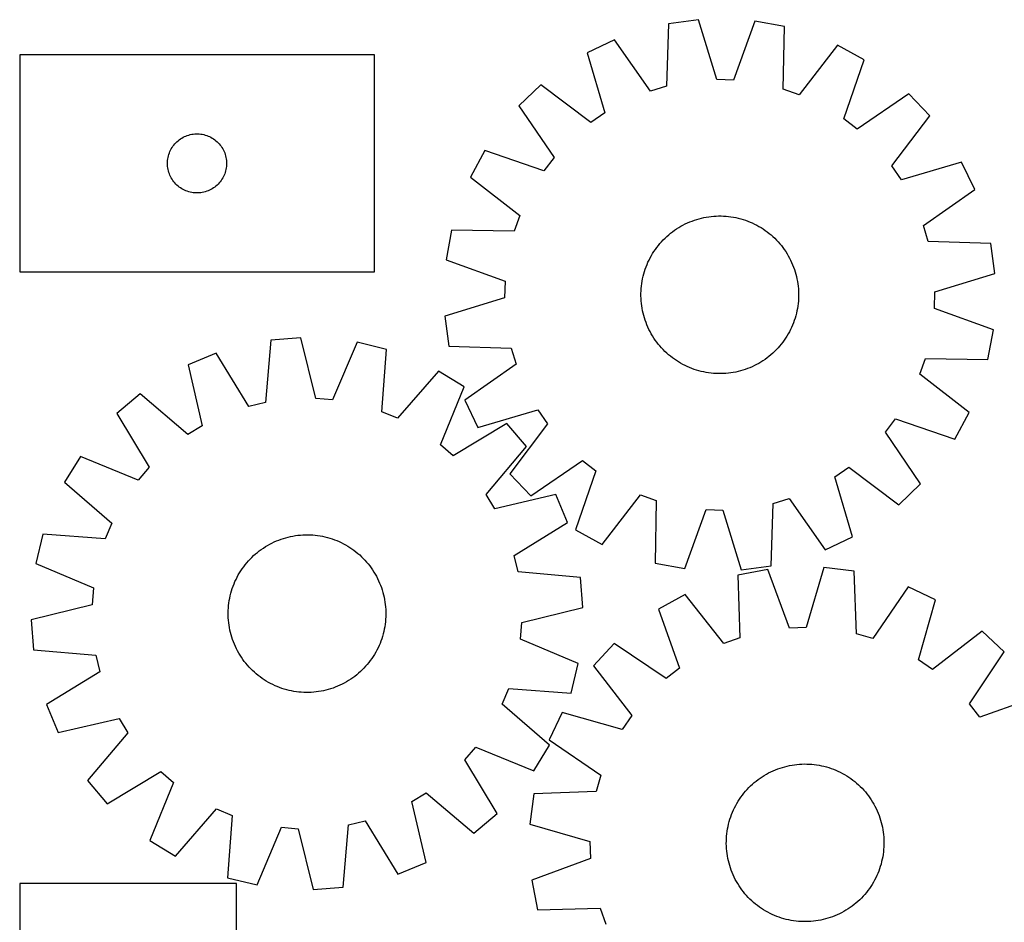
# Model space of a CAD drawing. Header units: millimetres. Extents: x 7 to 1493, y 7 to 2993.
# Tile 7 of 12: x 7 to 506, y 2536 to 2993. Entities that reach past the tile are written whole.
import ezdxf

# ---------------------------------------------------------------- set-up
doc = ezdxf.new("R2010")
doc.units = ezdxf.units.MM
doc.layers.add('CUT', color=7, linetype='CONTINUOUS', true_color=0x000000)

msp = doc.modelspace()

# ---------------------------------------------------------------- linework, layer by layer
at = {"layer": 'CUT'}
for p, q in [((351.043166, 2993.486231), (335.791588, 2991.456474)), ((360.275428, 2963.093138), (351.043166, 2993.486231)), ((335.791588, 2991.456474), (334.829615, 2959.706681)), ((379.573258, 2992.779337), (368.847141, 2962.880756)), ((394.7056, 2989.996754), (379.573258, 2992.779337)), ((394.09402, 2958.238279), (394.7056, 2989.996754)), ((308.439416, 2983.312487), (294.561533, 2976.669077)), ((326.611801, 2957.259864), (308.439416, 2983.312487)), ((421.620887, 2980.508175), (402.180574, 2955.387486)), ((435.152734, 2973.18563), (421.620887, 2980.508175)), ((186.52475, 2975.57669), (6.52475, 2975.57669)), ((6.52475, 2975.57669), (6.52475, 2865.57669)), ((186.52475, 2865.57669), (186.52475, 2975.57669)), ((294.561533, 2976.669077), (303.457868, 2946.175963)), ((424.757179, 2943.170514), (435.152734, 2973.18563)), ((271.064702, 2960.471399), (259.918978, 2949.864638)), ((296.398371, 2941.309458), (271.064702, 2960.471399)), ((334.829615, 2959.706681), (326.611801, 2957.259864)), ((368.847141, 2962.880756), (360.275428, 2963.093138)), ((402.180574, 2955.387486), (394.09402, 2958.238279)), ((457.818561, 2955.844174), (431.567005, 2937.960366)), ((468.425322, 2944.698449), (457.818561, 2955.844174)), ((259.918978, 2949.864638), (277.802785, 2923.613082)), ((303.457868, 2946.175963), (296.398371, 2941.309458)), ((449.26338, 2919.364781), (468.425322, 2944.698449)), ((431.567005, 2937.960366), (424.757179, 2943.170514)), ((88.802858, 2933.436409), (89.475099, 2933.816872)), ((89.475099, 2933.816872), (90.166034, 2934.162224)), ((90.166034, 2934.162224), (90.873832, 2934.47155)), ((90.873832, 2934.47155), (91.596614, 2934.744028)), ((91.596614, 2934.744028), (92.332465, 2934.978938)), ((92.332465, 2934.978938), (93.079434, 2935.175656)), ((93.079434, 2935.175656), (93.835539, 2935.333659)), ((93.835539, 2935.333659), (94.598775, 2935.45253)), ((94.598775, 2935.45253), (95.367118, 2935.531953)), ((95.367118, 2935.531953), (96.138531, 2935.571717)), ((96.138531, 2935.571717), (96.910969, 2935.571717)), ((96.910969, 2935.571717), (97.682382, 2935.531953)), ((97.682382, 2935.531953), (98.450725, 2935.45253)), ((98.450725, 2935.45253), (99.213961, 2935.333659)), ((99.213961, 2935.333659), (99.970066, 2935.175656)), ((99.970066, 2935.175656), (100.717035, 2934.978938)), ((100.717035, 2934.978938), (101.452886, 2934.744028)), ((101.452886, 2934.744028), (102.175668, 2934.47155)), ((102.175668, 2934.47155), (102.883466, 2934.162224)), ((102.883466, 2934.162224), (103.574401, 2933.816872)), ((103.574401, 2933.816872), (104.246642, 2933.436409)), ((83.470471, 2927.964911), (83.868117, 2928.627133)), ((83.868117, 2928.627133), (84.299325, 2929.268006)), ((84.299325, 2929.268006), (84.762953, 2929.885832)), ((84.762953, 2929.885832), (85.257771, 2930.478972)), ((85.257771, 2930.478972), (85.782467, 2931.045852)), ((85.782467, 2931.045852), (86.33565, 2931.584971)), ((86.33565, 2931.584971), (86.915852, 2932.094897)), ((86.915852, 2932.094897), (87.521536, 2932.574279)), ((87.521536, 2932.574279), (88.151094, 2933.021845)), ((88.151094, 2933.021845), (88.802858, 2933.436409)), ((104.246642, 2933.436409), (104.898406, 2933.021845)), ((104.898406, 2933.021845), (105.527964, 2932.574279)), ((105.527964, 2932.574279), (106.133648, 2932.094897)), ((106.133648, 2932.094897), (106.71385, 2931.584971)), ((106.71385, 2931.584971), (107.267033, 2931.045852)), ((107.267033, 2931.045852), (107.791729, 2930.478972)), ((107.791729, 2930.478972), (108.286547, 2929.885832)), ((108.286547, 2929.885832), (108.750175, 2929.268006)), ((108.750175, 2929.268006), (109.181383, 2928.627133)), ((109.181383, 2928.627133), (109.579029, 2927.964911)), ((81.703432, 2922.885049), (81.841915, 2923.644971)), ((81.841915, 2923.644971), (82.019334, 2924.396757)), ((82.019334, 2924.396757), (82.235219, 2925.138412)), ((82.235219, 2925.138412), (82.488998, 2925.867971)), ((82.488998, 2925.867971), (82.779996, 2926.583499)), ((82.779996, 2926.583499), (83.107444, 2927.283097)), ((83.107444, 2927.283097), (83.470471, 2927.964911)), ((109.579029, 2927.964911), (109.942056, 2927.283097)), ((109.942056, 2927.283097), (110.269504, 2926.583499)), ((110.269504, 2926.583499), (110.560502, 2925.867971)), ((110.560502, 2925.867971), (110.814281, 2925.138412)), ((110.814281, 2925.138412), (111.030166, 2924.396757)), ((111.030166, 2924.396757), (111.207585, 2923.644971)), ((111.207585, 2923.644971), (111.346068, 2922.885049)), ((242.577521, 2927.198811), (235.254977, 2913.666964)), ((272.592637, 2916.803256), (242.577521, 2927.198811)), ((277.802785, 2923.613082), (272.592637, 2916.803256)), ((81.52475, 2920.57669), (81.544639, 2921.348871)), ((81.544639, 2919.804509), (81.52475, 2920.57669)), ((81.544639, 2921.348871), (81.604252, 2922.119005)), ((81.604252, 2919.034375), (81.544639, 2919.804509)), ((81.604252, 2922.119005), (81.703432, 2922.885049)), ((81.703432, 2918.268331), (81.604252, 2919.034375)), ((111.346068, 2922.885049), (111.445248, 2922.119005)), ((111.445248, 2919.034375), (111.346068, 2918.268331)), ((111.445248, 2922.119005), (111.504861, 2921.348871)), ((111.504861, 2919.804509), (111.445248, 2919.034375)), ((111.504861, 2921.348871), (111.52475, 2920.57669)), ((111.52475, 2920.57669), (111.504861, 2919.804509)), ((454.129886, 2912.305284), (449.26338, 2919.364781)), ((484.623, 2921.201618), (454.129886, 2912.305284)), ((491.26641, 2907.323735), (484.623, 2921.201618)), ((81.841915, 2917.508409), (81.703432, 2918.268331)), ((82.019334, 2916.756623), (81.841915, 2917.508409)), ((82.235219, 2916.014968), (82.019334, 2916.756623)), ((82.488998, 2915.285409), (82.235219, 2916.014968)), ((82.779996, 2914.569881), (82.488998, 2915.285409)), ((83.107444, 2913.870283), (82.779996, 2914.569881)), ((83.470471, 2913.188469), (83.107444, 2913.870283)), ((109.942056, 2913.870283), (109.579029, 2913.188469)), ((110.269504, 2914.569881), (109.942056, 2913.870283)), ((110.560502, 2915.285409), (110.269504, 2914.569881)), ((110.814281, 2916.014968), (110.560502, 2915.285409)), ((111.030166, 2916.756623), (110.814281, 2916.014968)), ((111.207585, 2917.508409), (111.030166, 2916.756623)), ((111.346068, 2918.268331), (111.207585, 2917.508409)), ((235.254977, 2913.666964), (260.375665, 2894.226651)), ((83.868117, 2912.526247), (83.470471, 2913.188469)), ((84.299325, 2911.885374), (83.868117, 2912.526247)), ((84.762953, 2911.267548), (84.299325, 2911.885374)), ((85.257771, 2910.674408), (84.762953, 2911.267548)), ((85.782467, 2910.107528), (85.257771, 2910.674408)), ((86.33565, 2909.56841), (85.782467, 2910.107528)), ((86.915852, 2909.058483), (86.33565, 2909.56841)), ((87.521536, 2908.579101), (86.915852, 2909.058483)), ((88.151094, 2908.131535), (87.521536, 2908.579101)), ((105.527964, 2908.579101), (104.898406, 2908.131535)), ((106.133648, 2909.058483), (105.527964, 2908.579101)), ((106.71385, 2909.56841), (106.133648, 2909.058483)), ((107.267033, 2910.107528), (106.71385, 2909.56841)), ((107.791729, 2910.674408), (107.267033, 2910.107528)), ((108.286547, 2911.267548), (107.791729, 2910.674408)), ((108.750175, 2911.885374), (108.286547, 2911.267548)), ((109.181383, 2912.526247), (108.750175, 2911.885374)), ((109.579029, 2913.188469), (109.181383, 2912.526247)), ((88.802858, 2907.716971), (88.151094, 2908.131535)), ((89.475099, 2907.336508), (88.802858, 2907.716971)), ((90.166034, 2906.991156), (89.475099, 2907.336508)), ((90.873832, 2906.68183), (90.166034, 2906.991156)), ((91.596614, 2906.409352), (90.873832, 2906.68183)), ((92.332465, 2906.174442), (91.596614, 2906.409352)), ((93.079434, 2905.977724), (92.332465, 2906.174442)), ((93.835539, 2905.819721), (93.079434, 2905.977724)), ((94.598775, 2905.70085), (93.835539, 2905.819721)), ((95.367118, 2905.621427), (94.598775, 2905.70085)), ((96.138531, 2905.581663), (95.367118, 2905.621427)), ((96.910969, 2905.581663), (96.138531, 2905.581663)), ((97.682382, 2905.621427), (96.910969, 2905.581663)), ((98.450725, 2905.70085), (97.682382, 2905.621427)), ((99.213961, 2905.819721), (98.450725, 2905.70085)), ((99.970066, 2905.977724), (99.213961, 2905.819721)), ((100.717035, 2906.174442), (99.970066, 2905.977724)), ((101.452886, 2906.409352), (100.717035, 2906.174442)), ((102.175668, 2906.68183), (101.452886, 2906.409352)), ((102.883466, 2906.991156), (102.175668, 2906.68183)), ((103.574401, 2907.336508), (102.883466, 2906.991156)), ((104.246642, 2907.716971), (103.574401, 2907.336508)), ((104.898406, 2908.131535), (104.246642, 2907.716971)), ((465.213787, 2889.15135), (491.26641, 2907.323735)), ((260.375665, 2894.226651), (257.524872, 2886.140098)), ((355.029062, 2893.317281), (356.270414, 2893.512352)), ((356.270414, 2893.512352), (357.51728, 2893.668335)), ((357.51728, 2893.668335), (358.768431, 2893.785076)), ((358.768431, 2893.785076), (360.022631, 2893.86246)), ((360.022631, 2893.86246), (361.278644, 2893.900411)), ((361.278644, 2893.900411), (362.535228, 2893.89889)), ((362.535228, 2893.89889), (363.791145, 2893.8579)), ((363.791145, 2893.8579), (365.045154, 2893.777481)), ((365.045154, 2893.777481), (366.296019, 2893.657712)), ((366.296019, 2893.657712), (367.542504, 2893.498711)), ((340.999882, 2888.035487), (342.082251, 2888.673832)), ((342.082251, 2888.673832), (343.184137, 2889.277864)), ((343.184137, 2889.277864), (344.304452, 2889.846986)), ((344.304452, 2889.846986), (345.442091, 2890.380638)), ((345.442091, 2890.380638), (346.595931, 2890.878292)), ((346.595931, 2890.878292), (347.764834, 2891.339458)), ((347.764834, 2891.339458), (348.947645, 2891.76368)), ((348.947645, 2891.76368), (350.143198, 2892.15054)), ((350.143198, 2892.15054), (351.350312, 2892.499655)), ((351.350312, 2892.499655), (352.567797, 2892.810682)), ((352.567797, 2892.810682), (353.79445, 2893.083314)), ((353.79445, 2893.083314), (355.029062, 2893.317281)), ((367.542504, 2893.498711), (368.78338, 2893.300636)), ((368.78338, 2893.300636), (370.017422, 2893.063682)), ((370.017422, 2893.063682), (371.243412, 2892.788083)), ((371.243412, 2892.788083), (372.460141, 2892.47411)), ((372.460141, 2892.47411), (373.666406, 2892.122074)), ((373.666406, 2892.122074), (374.861019, 2891.732322)), ((374.861019, 2891.732322), (376.0428, 2891.305238)), ((376.0428, 2891.305238), (377.210583, 2890.841245)), ((377.210583, 2890.841245), (378.363216, 2890.340799)), ((378.363216, 2890.340799), (379.49956, 2889.804396)), ((379.49956, 2889.804396), (380.618494, 2889.232564)), ((380.618494, 2889.232564), (381.718915, 2888.625867)), ((381.718915, 2888.625867), (382.799736, 2887.984904)), ((467.660604, 2880.933537), (465.213787, 2889.15135)), ((225.766397, 2886.751677), (222.983814, 2871.619335)), ((257.524872, 2886.140098), (225.766397, 2886.751677)), ((334.056806, 2882.663331), (334.973858, 2883.522413)), ((334.973858, 2883.522413), (335.917441, 2884.352267)), ((335.917441, 2884.352267), (336.886626, 2885.152072)), ((336.886626, 2885.152072), (337.880454, 2885.92104)), ((337.880454, 2885.92104), (338.897946, 2886.658412)), ((338.897946, 2886.658412), (339.938097, 2887.36346)), ((339.938097, 2887.36346), (340.999882, 2888.035487)), ((382.799736, 2887.984904), (383.859891, 2887.310309)), ((383.859891, 2887.310309), (384.898333, 2886.602746)), ((384.898333, 2886.602746), (385.914037, 2885.862914)), ((385.914037, 2885.862914), (386.906002, 2885.091543)), ((386.906002, 2885.091543), (387.873247, 2884.289394)), ((387.873247, 2884.289394), (388.81482, 2883.457259)), ((329.900237, 2877.960114), (330.671608, 2878.952079)), ((330.671608, 2878.952079), (331.473757, 2879.919324)), ((331.473757, 2879.919324), (332.305892, 2880.860897)), ((332.305892, 2880.860897), (333.167192, 2881.775866)), ((333.167192, 2881.775866), (334.056806, 2882.663331)), ((388.81482, 2883.457259), (389.729789, 2882.59596)), ((389.729789, 2882.59596), (390.617253, 2881.706345)), ((390.617253, 2881.706345), (391.476336, 2880.789293)), ((391.476336, 2880.789293), (392.30619, 2879.84571)), ((392.30619, 2879.84571), (393.105995, 2878.876526)), ((393.105995, 2878.876526), (393.874963, 2877.882697)), ((499.410397, 2879.971563), (467.660604, 2880.933537)), ((501.440154, 2864.719985), (499.410397, 2879.971563)), ((326.530588, 2872.664572), (327.137285, 2873.764992)), ((327.137285, 2873.764992), (327.778247, 2874.845813)), ((327.778247, 2874.845813), (328.452842, 2875.905968)), ((328.452842, 2875.905968), (329.160405, 2876.94441)), ((329.160405, 2876.94441), (329.900237, 2877.960114)), ((393.874963, 2877.882697), (394.612335, 2876.865205)), ((394.612335, 2876.865205), (395.317382, 2875.825054)), ((395.317382, 2875.825054), (395.98941, 2874.76327)), ((395.98941, 2874.76327), (396.627755, 2873.680901)), ((396.627755, 2873.680901), (397.231786, 2872.579015)), ((222.983814, 2871.619335), (252.882396, 2860.893218)), ((324.457913, 2868.088878), (324.921907, 2869.256661)), ((324.921907, 2869.256661), (325.422352, 2870.409293)), ((325.422352, 2870.409293), (325.958756, 2871.545637)), ((325.958756, 2871.545637), (326.530588, 2872.664572)), ((397.231786, 2872.579015), (397.800909, 2871.458699)), ((397.800909, 2871.458699), (398.334561, 2870.32106)), ((398.334561, 2870.32106), (398.832215, 2869.16722)), ((398.832215, 2869.16722), (399.293381, 2867.998318)), ((6.52475, 2865.57669), (186.52475, 2865.57669)), ((322.975069, 2863.289489), (323.289041, 2864.506218)), ((323.289041, 2864.506218), (323.641077, 2865.712484)), ((323.641077, 2865.712484), (324.03083, 2866.907097)), ((324.03083, 2866.907097), (324.457913, 2868.088878)), ((399.293381, 2867.998318), (399.717603, 2866.815507)), ((399.717603, 2866.815507), (400.104463, 2865.619954)), ((400.104463, 2865.619954), (400.453578, 2864.412839)), ((400.453578, 2864.412839), (400.764605, 2863.195355)), ((471.047061, 2855.487723), (501.440154, 2864.719985)), ((252.882396, 2860.893218), (252.670013, 2852.321505)), ((322.10544, 2858.342096), (322.26444, 2859.588581)), ((322.26444, 2859.588581), (322.462515, 2860.829457)), ((322.462515, 2860.829457), (322.699469, 2862.063499)), ((322.699469, 2862.063499), (322.975069, 2863.289489)), ((400.764605, 2863.195355), (401.037237, 2861.968701)), ((401.037237, 2861.968701), (401.271203, 2860.734089)), ((401.271203, 2860.734089), (401.466275, 2859.492738)), ((401.466275, 2859.492738), (401.622258, 2858.245871)), ((321.862741, 2853.324721), (321.864261, 2854.581305)), ((321.864261, 2854.581305), (321.905252, 2855.837222)), ((321.905252, 2855.837222), (321.985671, 2857.091231)), ((321.985671, 2857.091231), (322.10544, 2858.342096)), ((401.622258, 2858.245871), (401.738999, 2856.99472)), ((401.738999, 2856.99472), (401.816383, 2855.74052)), ((401.816383, 2855.74052), (401.854333, 2854.484508)), ((401.854333, 2854.484508), (401.852813, 2853.227923)), ((470.834679, 2846.91601), (471.047061, 2855.487723)), ((252.670013, 2852.321505), (222.27692, 2843.089243)), ((321.900691, 2852.068709), (321.862741, 2853.324721)), ((321.978075, 2850.814508), (321.900691, 2852.068709)), ((322.094816, 2849.563357), (321.978075, 2850.814508)), ((322.250799, 2848.316491), (322.094816, 2849.563357)), ((401.611635, 2849.467133), (401.452634, 2848.220647)), ((401.731403, 2850.717997), (401.611635, 2849.467133)), ((401.811823, 2851.972007), (401.731403, 2850.717997)), ((401.852813, 2853.227923), (401.811823, 2851.972007)), ((322.445871, 2847.075139), (322.250799, 2848.316491)), ((322.679837, 2845.840527), (322.445871, 2847.075139)), ((322.952469, 2844.613874), (322.679837, 2845.840527)), ((323.263496, 2843.396389), (322.952469, 2844.613874)), ((400.742006, 2844.519739), (400.428033, 2843.303011)), ((401.017605, 2845.745729), (400.742006, 2844.519739)), ((401.254559, 2846.979771), (401.017605, 2845.745729)), ((401.452634, 2848.220647), (401.254559, 2846.979771)), ((500.73326, 2836.189894), (470.834679, 2846.91601)), ((222.27692, 2843.089243), (224.306677, 2827.837665)), ((323.612612, 2842.189275), (323.263496, 2843.396389)), ((323.999471, 2840.993722), (323.612612, 2842.189275)), ((324.423693, 2839.810911), (323.999471, 2840.993722)), ((324.884859, 2838.642008), (324.423693, 2839.810911)), ((325.382513, 2837.488168), (324.884859, 2838.642008)), ((398.795168, 2838.552568), (398.294722, 2837.399936)), ((399.259161, 2839.720351), (398.795168, 2838.552568)), ((399.686245, 2840.902132), (399.259161, 2839.720351)), ((400.075997, 2842.096745), (399.686245, 2840.902132)), ((400.428033, 2843.303011), (400.075997, 2842.096745)), ((325.916165, 2836.350529), (325.382513, 2837.488168)), ((326.485288, 2835.230214), (325.916165, 2836.350529)), ((327.089319, 2834.128328), (326.485288, 2835.230214)), ((327.727664, 2833.045959), (327.089319, 2834.128328)), ((396.57979, 2834.044236), (395.938827, 2832.963415)), ((397.186486, 2835.144657), (396.57979, 2834.044236)), ((397.758319, 2836.263592), (397.186486, 2835.144657)), ((398.294722, 2837.399936), (397.758319, 2836.263592)), ((497.950677, 2821.057552), (500.73326, 2836.189894)), ((133.950536, 2830.929593), (131.230911, 2799.28187)), ((149.291147, 2832.111203), (133.950536, 2830.929593)), ((156.825267, 2801.253274), (149.291147, 2832.111203)), ((177.738248, 2829.824656), (165.372046, 2800.566293)), ((192.693173, 2826.207924), (177.738248, 2829.824656)), ((328.399692, 2831.984175), (327.727664, 2833.045959)), ((329.104739, 2830.944023), (328.399692, 2831.984175)), ((329.842111, 2829.926531), (329.104739, 2830.944023)), ((330.611079, 2828.932703), (329.842111, 2829.926531)), ((331.410884, 2827.963519), (330.611079, 2828.932703)), ((393.045466, 2828.85715), (392.243317, 2827.889904)), ((393.816837, 2829.849114), (393.045466, 2828.85715)), ((394.556669, 2830.864819), (393.816837, 2829.849114)), ((395.264232, 2831.903261), (394.556669, 2830.864819)), ((395.938827, 2832.963415), (395.264232, 2831.903261)), ((106.189154, 2824.313591), (91.964504, 2818.449304)), ((122.890152, 2797.294128), (106.189154, 2824.313591)), ((190.322922, 2794.532119), (192.693173, 2826.207924)), ((224.306677, 2827.837665), (256.05647, 2826.875692)), ((256.05647, 2826.875692), (258.503288, 2818.657879)), ((332.240738, 2827.019935), (331.410884, 2827.963519)), ((333.099821, 2826.102884), (332.240738, 2827.019935)), ((333.987285, 2825.213269), (333.099821, 2826.102884)), ((334.902255, 2824.351969), (333.987285, 2825.213269)), ((335.843827, 2823.519834), (334.902255, 2824.351969)), ((388.743216, 2824.286815), (387.799633, 2823.456962)), ((389.660268, 2825.145898), (388.743216, 2824.286815)), ((390.549882, 2826.033362), (389.660268, 2825.145898)), ((391.411182, 2826.948332), (390.549882, 2826.033362)), ((392.243317, 2827.889904), (391.411182, 2826.948332)), ((258.503288, 2818.657879), (232.450664, 2800.485494)), ((336.811073, 2822.717686), (335.843827, 2823.519834)), ((337.803037, 2821.946315), (336.811073, 2822.717686)), ((338.818742, 2821.206483), (337.803037, 2821.946315)), ((339.857183, 2820.49892), (338.818742, 2821.206483)), ((340.917338, 2819.824324), (339.857183, 2820.49892)), ((341.998159, 2819.183362), (340.917338, 2819.824324)), ((343.09858, 2818.576665), (341.998159, 2819.183362)), ((344.217514, 2818.004833), (343.09858, 2818.576665)), ((381.634823, 2819.135397), (380.532938, 2818.531365)), ((382.717193, 2819.773741), (381.634823, 2819.135397)), ((383.778977, 2820.445769), (382.717193, 2819.773741)), ((384.819128, 2821.150817), (383.778977, 2820.445769)), ((385.83662, 2821.888188), (384.819128, 2821.150817)), ((386.830449, 2822.657156), (385.83662, 2821.888188)), ((387.799633, 2823.456962), (386.830449, 2822.657156)), ((463.341409, 2813.582577), (466.192202, 2821.669131)), ((466.192202, 2821.669131), (497.950677, 2821.057552)), ((91.964504, 2818.449304), (99.15767, 2787.51012)), ((219.041392, 2815.242651), (198.239103, 2791.237661)), ((232.146739, 2807.181609), (219.041392, 2815.242651)), ((345.353859, 2817.468429), (344.217514, 2818.004833)), ((346.506491, 2816.967984), (345.353859, 2817.468429)), ((347.674274, 2816.50399), (346.506491, 2816.967984)), ((348.856055, 2816.076907), (347.674274, 2816.50399)), ((350.050668, 2815.687155), (348.856055, 2816.076907)), ((351.256934, 2815.335119), (350.050668, 2815.687155)), ((352.473662, 2815.021146), (351.256934, 2815.335119)), ((353.699652, 2814.745546), (352.473662, 2815.021146)), ((354.933694, 2814.508592), (353.699652, 2814.745546)), ((356.17457, 2814.310517), (354.933694, 2814.508592)), ((357.421055, 2814.151517), (356.17457, 2814.310517)), ((358.67192, 2814.031748), (357.421055, 2814.151517)), ((359.925929, 2813.951329), (358.67192, 2814.031748)), ((361.181846, 2813.910339), (359.925929, 2813.951329)), ((362.438431, 2813.908818), (361.181846, 2813.910339)), ((363.694443, 2813.946768), (362.438431, 2813.908818)), ((364.948643, 2814.024152), (363.694443, 2813.946768)), ((366.199794, 2814.140894), (364.948643, 2814.024152)), ((367.44666, 2814.296877), (366.199794, 2814.140894)), ((368.688012, 2814.491948), (367.44666, 2814.296877)), ((369.922624, 2814.725915), (368.688012, 2814.491948)), ((371.149277, 2814.998546), (369.922624, 2814.725915)), ((372.366762, 2815.309573), (371.149277, 2814.998546)), ((373.573877, 2815.658689), (372.366762, 2815.309573)), ((374.769429, 2816.045549), (373.573877, 2815.658689)), ((375.952241, 2816.469771), (374.769429, 2816.045549)), ((377.121143, 2816.930936), (375.952241, 2816.469771)), ((378.274983, 2817.428591), (377.121143, 2816.930936)), ((379.412622, 2817.962242), (378.274983, 2817.428591)), ((380.532938, 2818.531365), (379.412622, 2817.962242)), ((488.462098, 2794.142264), (463.341409, 2813.582577)), ((67.606317, 2803.578373), (55.890035, 2793.605446)), ((91.839384, 2783.042229), (67.606317, 2803.578373)), ((220.104135, 2777.788575), (232.146739, 2807.181609)), ((131.230911, 2799.28187), (122.890152, 2797.294128)), ((165.372046, 2800.566293), (156.825267, 2801.253274)), ((232.450664, 2800.485494), (239.094075, 2786.60761)), ((55.890035, 2793.605446), (72.291877, 2766.403344)), ((198.239103, 2791.237661), (190.322922, 2794.532119)), ((239.094075, 2786.60761), (269.587188, 2795.503945)), ((269.587188, 2795.503945), (274.453694, 2788.444448)), ((481.139553, 2780.610417), (488.462098, 2794.142264)), ((253.816929, 2788.610967), (226.614827, 2772.209125)), ((263.789856, 2776.894685), (253.816929, 2788.610967)), ((445.914289, 2784.196146), (451.124437, 2791.005972)), ((451.124437, 2791.005972), (481.139553, 2780.610417)), ((99.15767, 2787.51012), (91.839384, 2783.042229)), ((274.453694, 2788.444448), (255.291753, 2763.110779)), ((463.798097, 2757.94459), (445.914289, 2784.196146)), ((226.614827, 2772.209125), (220.104135, 2777.788575)), ((243.253711, 2752.661618), (263.789856, 2776.894685)), ((37.319394, 2771.935257), (29.258351, 2758.829909)), ((66.712427, 2759.892652), (37.319394, 2771.935257)), ((265.898513, 2751.965055), (292.150069, 2769.848862)), ((292.150069, 2769.848862), (298.959895, 2764.638715)), ((72.291877, 2766.403344), (66.712427, 2759.892652)), ((298.959895, 2764.638715), (288.56434, 2734.623599)), ((420.259207, 2761.633266), (427.318703, 2766.499771)), ((427.318703, 2766.499771), (452.652372, 2747.33783)), ((29.258351, 2758.829909), (53.263341, 2738.027621)), ((255.291753, 2763.110779), (265.898513, 2751.965055)), ((429.155541, 2731.140152), (420.259207, 2761.633266)), ((452.652372, 2747.33783), (463.798097, 2757.94459)), ((247.721603, 2745.343332), (243.253711, 2752.661618)), ((278.660787, 2752.536499), (247.721603, 2745.343332)), ((284.525074, 2738.311848), (278.660787, 2752.536499)), ((302.096187, 2727.301054), (321.5365, 2752.421742)), ((321.5365, 2752.421742), (329.623054, 2749.570949)), ((329.623054, 2749.570949), (329.011474, 2717.812475)), ((388.88746, 2748.102547), (397.105273, 2750.549365)), ((397.105273, 2750.549365), (415.277658, 2724.496742)), ((344.143817, 2715.029891), (354.869933, 2744.928473)), ((354.869933, 2744.928473), (363.441646, 2744.71609)), ((363.441646, 2744.71609), (372.673908, 2714.322997)), ((387.925486, 2716.352754), (388.88746, 2748.102547)), ((53.263341, 2738.027621), (49.968884, 2730.11144)), ((257.50561, 2721.61085), (284.525074, 2738.311848)), ((288.56434, 2734.623599), (302.096187, 2727.301054)), ((18.293078, 2732.481691), (14.676346, 2717.526765)), ((49.968884, 2730.11144), (18.293078, 2732.481691)), ((135.670419, 2728.498347), (136.820546, 2729.004523)), ((136.820546, 2729.004523), (137.986005, 2729.474323)), ((137.986005, 2729.474323), (139.165646, 2729.907283)), ((139.165646, 2729.907283), (140.358304, 2730.302976)), ((140.358304, 2730.302976), (141.562803, 2730.661012)), ((141.562803, 2730.661012), (142.777953, 2730.981037)), ((142.777953, 2730.981037), (144.002557, 2731.262734)), ((144.002557, 2731.262734), (145.235404, 2731.505828)), ((145.235404, 2731.505828), (146.475279, 2731.710076)), ((146.475279, 2731.710076), (147.720957, 2731.875279)), ((147.720957, 2731.875279), (148.97121, 2732.001272)), ((148.97121, 2732.001272), (150.224804, 2732.087932)), ((150.224804, 2732.087932), (151.480501, 2732.135172)), ((151.480501, 2732.135172), (152.737062, 2732.142947)), ((152.737062, 2732.142947), (153.993248, 2732.111249)), ((153.993248, 2732.111249), (155.247818, 2732.040108)), ((155.247818, 2732.040108), (156.499534, 2731.929595)), ((156.499534, 2731.929595), (157.747161, 2731.77982)), ((157.747161, 2731.77982), (158.989469, 2731.59093)), ((158.989469, 2731.59093), (160.22523, 2731.363111)), ((160.22523, 2731.363111), (161.453225, 2731.096588)), ((161.453225, 2731.096588), (162.672243, 2730.791624)), ((162.672243, 2730.791624), (163.88108, 2730.448521)), ((163.88108, 2730.448521), (165.078543, 2730.067617)), ((165.078543, 2730.067617), (166.263451, 2729.649287)), ((166.263451, 2729.649287), (167.434634, 2729.193945)), ((167.434634, 2729.193945), (168.590937, 2728.702039)), ((168.590937, 2728.702039), (169.731218, 2728.174056)), ((415.277658, 2724.496742), (429.155541, 2731.140152)), ((127.153865, 2723.206637), (128.141978, 2723.982935)), ((128.141978, 2723.982935), (129.153988, 2724.727813)), ((129.153988, 2724.727813), (130.188895, 2725.440536)), ((130.188895, 2725.440536), (131.245679, 2726.1204)), ((131.245679, 2726.1204), (132.323296, 2726.766734)), ((132.323296, 2726.766734), (133.420684, 2727.3789)), ((133.420684, 2727.3789), (134.536758, 2727.956294)), ((134.536758, 2727.956294), (135.670419, 2728.498347)), ((169.731218, 2728.174056), (170.854352, 2727.610517)), ((170.854352, 2727.610517), (171.959231, 2727.011977)), ((171.959231, 2727.011977), (173.044764, 2726.379028)), ((173.044764, 2726.379028), (174.10988, 2725.712293)), ((174.10988, 2725.712293), (175.153527, 2725.012431)), ((175.153527, 2725.012431), (176.174677, 2724.280133)), ((176.174677, 2724.280133), (177.17232, 2723.516121)), ((121.779853, 2717.933991), (122.605, 2718.881693)), ((122.605, 2718.881693), (123.459508, 2719.803009)), ((123.459508, 2719.803009), (124.342533, 2720.69703)), ((124.342533, 2720.69703), (125.253205, 2721.562873)), ((125.253205, 2721.562873), (126.190624, 2722.399684)), ((126.190624, 2722.399684), (127.153865, 2723.206637)), ((177.17232, 2723.516121), (178.145473, 2722.721149)), ((178.145473, 2722.721149), (179.093175, 2721.896002)), ((179.093175, 2721.896002), (180.014491, 2721.041494)), ((180.014491, 2721.041494), (180.908512, 2720.158469)), ((180.908512, 2720.158469), (181.774355, 2719.247797)), ((181.774355, 2719.247797), (182.611166, 2718.310378)), ((259.493352, 2713.270091), (257.50561, 2721.61085)), ((14.676346, 2717.526765), (43.934709, 2705.160563)), ((118.121975, 2712.833281), (118.788709, 2713.898397)), ((118.788709, 2713.898397), (119.488571, 2714.942045)), ((119.488571, 2714.942045), (120.220869, 2715.963194)), ((120.220869, 2715.963194), (120.984881, 2716.960838)), ((120.984881, 2716.960838), (121.779853, 2717.933991)), ((182.611166, 2718.310378), (183.418119, 2717.347137)), ((183.418119, 2717.347137), (184.194418, 2716.359024)), ((184.194418, 2716.359024), (184.939296, 2715.347015)), ((184.939296, 2715.347015), (185.652018, 2714.312107)), ((185.652018, 2714.312107), (186.331882, 2713.255323)), ((329.011474, 2717.812475), (344.143817, 2715.029891)), ((386.206759, 2714.563517), (371.100201, 2711.644193)), ((372.673908, 2714.322997), (387.925486, 2716.352754)), ((397.202835, 2684.763163), (386.206759, 2714.563517)), ((414.729291, 2715.528403), (405.772277, 2685.053058)), ((429.998602, 2713.636662), (414.729291, 2715.528403)), ((431.247676, 2681.896867), (429.998602, 2713.636662)), ((115.798963, 2708.379455), (116.326946, 2709.519736)), ((116.326946, 2709.519736), (116.890485, 2710.64287)), ((116.890485, 2710.64287), (117.489025, 2711.747749)), ((117.489025, 2711.747749), (118.121975, 2712.833281)), ((186.331882, 2713.255323), (186.978216, 2712.177706)), ((186.978216, 2712.177706), (187.590382, 2711.080319)), ((187.590382, 2711.080319), (188.167777, 2709.964244)), ((188.167777, 2709.964244), (188.709829, 2708.830584)), ((188.709829, 2708.830584), (189.216005, 2707.680456)), ((291.141076, 2710.550466), (259.493352, 2713.270091)), ((292.322685, 2695.209855), (291.141076, 2710.550466)), ((371.100201, 2711.644193), (371.998974, 2679.892548)), ((43.934709, 2705.160563), (43.247728, 2696.613785)), ((113.709378, 2702.46076), (114.052481, 2703.669597)), ((114.052481, 2703.669597), (114.433386, 2704.867061)), ((114.433386, 2704.867061), (114.851715, 2706.051969)), ((114.851715, 2706.051969), (115.307058, 2707.223152)), ((115.307058, 2707.223152), (115.798963, 2708.379455)), ((189.216005, 2707.680456), (189.685805, 2706.514997)), ((189.685805, 2706.514997), (190.118766, 2705.335357)), ((190.118766, 2705.335357), (190.514459, 2704.142698)), ((190.514459, 2704.142698), (190.872494, 2702.938199)), ((457.423308, 2705.740376), (439.487282, 2679.524471)), ((471.360706, 2699.222747), (457.423308, 2705.740376)), ((112.721182, 2697.535679), (112.910073, 2698.777986)), ((112.910073, 2698.777986), (113.137892, 2700.013747)), ((113.137892, 2700.013747), (113.404414, 2701.241743)), ((113.404414, 2701.241743), (113.709378, 2702.46076)), ((190.872494, 2702.938199), (191.192519, 2701.723049)), ((191.192519, 2701.723049), (191.474217, 2700.498446)), ((191.474217, 2700.498446), (191.71731, 2699.265598)), ((191.71731, 2699.265598), (191.921559, 2698.025724)), ((344.271828, 2701.912585), (330.806758, 2694.46796)), ((363.938533, 2676.968739), (344.271828, 2701.912585)), ((462.740509, 2668.650423), (471.360706, 2699.222747)), ((43.247728, 2696.613785), (12.389799, 2689.079665)), ((112.358055, 2692.52558), (112.389754, 2693.781765)), ((112.389754, 2693.781765), (112.460894, 2695.036335)), ((112.460894, 2695.036335), (112.571407, 2696.288052)), ((112.571407, 2696.288052), (112.721182, 2697.535679)), ((191.921559, 2698.025724), (192.086761, 2696.780045)), ((192.086761, 2696.780045), (192.212754, 2695.529792)), ((192.212754, 2695.529792), (192.299414, 2694.276198)), ((192.299414, 2694.276198), (192.346655, 2693.020501)), ((261.464756, 2687.675735), (292.322685, 2695.209855)), ((330.806758, 2694.46796), (341.473339, 2664.548087)), ((12.389799, 2689.079665), (13.571409, 2673.739054)), ((112.36583, 2691.269018), (112.358055, 2692.52558)), ((112.413071, 2690.013321), (112.36583, 2691.269018)), ((112.49973, 2688.759728), (112.413071, 2690.013321)), ((112.625723, 2687.509475), (112.49973, 2688.759728)), ((192.25159, 2689.253185), (192.141078, 2688.001468)), ((192.322731, 2690.507755), (192.25159, 2689.253185)), ((192.35443, 2691.76394), (192.322731, 2690.507755)), ((192.346655, 2693.020501), (192.35443, 2691.76394)), ((112.790926, 2686.263796), (112.625723, 2687.509475)), ((112.995175, 2685.023922), (112.790926, 2686.263796)), ((113.238268, 2683.791074), (112.995175, 2685.023922)), ((113.519966, 2682.566471), (113.238268, 2683.791074)), ((191.574593, 2684.275773), (191.30807, 2683.047777)), ((191.802412, 2685.511534), (191.574593, 2684.275773)), ((191.991302, 2686.753841), (191.802412, 2685.511534)), ((192.141078, 2688.001468), (191.991302, 2686.753841)), ((260.777776, 2679.128956), (261.464756, 2687.675735)), ((405.772277, 2685.053058), (397.202835, 2684.763163)), ((113.83999, 2681.35132), (113.519966, 2682.566471)), ((114.198026, 2680.146822), (113.83999, 2681.35132)), ((114.593719, 2678.954163), (114.198026, 2680.146822)), ((115.026679, 2677.774523), (114.593719, 2678.954163)), ((190.279099, 2679.422459), (189.860769, 2678.237551)), ((190.660004, 2680.619923), (190.279099, 2679.422459)), ((191.003107, 2681.82876), (190.660004, 2680.619923)), ((191.30807, 2683.047777), (191.003107, 2681.82876)), ((290.036138, 2666.762755), (260.777776, 2679.128956)), ((371.998974, 2679.892548), (363.938533, 2676.968739)), ((439.487282, 2679.524471), (431.247676, 2681.896867)), ((495.003064, 2683.238233), (469.843729, 2663.847962)), ((506.244259, 2672.732706), (495.003064, 2683.238233)), ((13.571409, 2673.739054), (45.219132, 2671.019428)), ((115.496479, 2676.609063), (115.026679, 2677.774523)), ((116.002655, 2675.458936), (115.496479, 2676.609063)), ((116.544708, 2674.325276), (116.002655, 2675.458936)), ((117.122102, 2673.209201), (116.544708, 2674.325276)), ((187.821999, 2673.64665), (187.22346, 2672.541771)), ((188.385539, 2674.769784), (187.821999, 2673.64665)), ((188.913522, 2675.910065), (188.385539, 2674.769784)), ((189.405427, 2677.066368), (188.913522, 2675.910065)), ((189.860769, 2678.237551), (189.405427, 2677.066368)), ((308.298691, 2676.922227), (297.793164, 2665.681032)), ((334.710911, 2659.276565), (308.298691, 2676.922227)), ((45.219132, 2671.019428), (47.206875, 2662.67867)), ((117.734269, 2672.111814), (117.122102, 2673.209201)), ((118.380602, 2671.034196), (117.734269, 2672.111814)), ((119.060466, 2669.977412), (118.380602, 2671.034196)), ((119.773189, 2668.942505), (119.060466, 2669.977412)), ((120.518067, 2667.930496), (119.773189, 2668.942505)), ((185.223913, 2669.347475), (184.491615, 2668.326326)), ((185.923775, 2670.391123), (185.223913, 2669.347475)), ((186.59051, 2671.456238), (185.923775, 2670.391123)), ((187.22346, 2672.541771), (186.59051, 2671.456238)), ((469.843729, 2663.847962), (462.740509, 2668.650423)), ((488.598598, 2646.320486), (506.244259, 2672.732706)), ((121.294366, 2666.942383), (120.518067, 2667.930496)), ((122.101319, 2665.979141), (121.294366, 2666.942383)), ((122.93813, 2665.041722), (122.101319, 2665.979141)), ((123.803973, 2664.131051), (122.93813, 2665.041722)), ((124.697993, 2663.248025), (123.803973, 2664.131051)), ((181.252977, 2664.486511), (180.369951, 2663.59249)), ((182.107485, 2665.407827), (181.252977, 2664.486511)), ((182.932632, 2666.355529), (182.107485, 2665.407827)), ((183.727603, 2667.328682), (182.932632, 2666.355529)), ((184.491615, 2668.326326), (183.727603, 2667.328682)), ((286.419407, 2651.807829), (290.036138, 2666.762755)), ((297.793164, 2665.681032), (317.183435, 2640.521697)), ((341.473339, 2664.548087), (334.710911, 2659.276565)), ((47.206875, 2662.67867), (20.187411, 2645.977672)), ((125.619309, 2662.393518), (124.697993, 2663.248025)), ((126.567012, 2661.568371), (125.619309, 2662.393518)), ((127.540165, 2660.773399), (126.567012, 2661.568371)), ((128.537808, 2660.009387), (127.540165, 2660.773399)), ((129.558957, 2659.277089), (128.537808, 2660.009387)), ((130.602605, 2658.577227), (129.558957, 2659.277089)), ((174.52359, 2658.848984), (173.466806, 2658.16912)), ((175.558497, 2659.561706), (174.52359, 2658.848984)), ((176.570507, 2660.306585), (175.558497, 2659.561706)), ((177.55862, 2661.082883), (176.570507, 2660.306585)), ((178.521861, 2661.889836), (177.55862, 2661.082883)), ((179.45928, 2662.726647), (178.521861, 2661.889836)), ((180.369951, 2663.59249), (179.45928, 2662.726647)), ((131.667721, 2657.910492), (130.602605, 2658.577227)), ((132.753254, 2657.277543), (131.667721, 2657.910492)), ((133.858132, 2656.679003), (132.753254, 2657.277543)), ((134.981266, 2656.115463), (133.858132, 2656.679003)), ((136.121547, 2655.58748), (134.981266, 2656.115463)), ((137.27785, 2655.095575), (136.121547, 2655.58748)), ((138.449034, 2654.640233), (137.27785, 2655.095575)), ((139.633942, 2654.221903), (138.449034, 2654.640233)), ((140.831405, 2653.840999), (139.633942, 2654.221903)), ((142.040242, 2653.497895), (140.831405, 2653.840999)), ((164.354181, 2653.986544), (163.149682, 2653.628508)), ((165.546839, 2654.382237), (164.354181, 2653.986544)), ((166.72648, 2654.815197), (165.546839, 2654.382237)), ((167.891939, 2655.284997), (166.72648, 2654.815197)), ((169.042066, 2655.791173), (167.891939, 2655.284997)), ((170.175726, 2656.333226), (169.042066, 2655.791173)), ((171.291801, 2656.91062), (170.175726, 2656.333226)), ((172.389189, 2657.522786), (171.291801, 2656.91062)), ((173.466806, 2658.16912), (172.389189, 2657.522786)), ((251.449144, 2646.261899), (254.743601, 2654.17808)), ((254.743601, 2654.17808), (286.419407, 2651.807829)), ((143.25926, 2653.192932), (142.040242, 2653.497895)), ((144.487255, 2652.926409), (143.25926, 2653.192932)), ((145.723016, 2652.69859), (144.487255, 2652.926409)), ((146.965323, 2652.5097), (145.723016, 2652.69859)), ((148.212951, 2652.359924), (146.965323, 2652.5097)), ((149.464667, 2652.249412), (148.212951, 2652.359924)), ((150.719237, 2652.178271), (149.464667, 2652.249412)), ((151.975422, 2652.146573), (150.719237, 2652.178271)), ((153.231984, 2652.154348), (151.975422, 2652.146573)), ((154.487681, 2652.201588), (153.231984, 2652.154348)), ((155.741275, 2652.288248), (154.487681, 2652.201588)), ((156.991527, 2652.414241), (155.741275, 2652.288248)), ((158.237206, 2652.579443), (156.991527, 2652.414241)), ((159.477081, 2652.783692), (158.237206, 2652.579443)), ((160.709928, 2653.026785), (159.477081, 2652.783692)), ((161.934531, 2653.308483), (160.709928, 2653.026785)), ((163.149682, 2653.628508), (161.934531, 2653.308483)), ((523.789992, 2650.224639), (493.870119, 2639.558058)), ((20.187411, 2645.977672), (26.051698, 2631.753021)), ((275.454134, 2625.459611), (251.449144, 2646.261899)), ((493.870119, 2639.558058), (488.598598, 2646.320486)), ((26.051698, 2631.753021), (56.990882, 2638.946188)), ((56.990882, 2638.946188), (61.458774, 2631.627901)), ((281.80865, 2642.038673), (275.291021, 2628.101276)), ((312.380974, 2633.418477), (281.80865, 2642.038673)), ((317.183435, 2640.521697), (312.380974, 2633.418477)), ((61.458774, 2631.627901), (40.922629, 2607.394835)), ((232.420608, 2617.886175), (238.000058, 2624.396868)), ((238.000058, 2624.396868), (267.393091, 2612.354263)), ((267.393091, 2612.354263), (275.454134, 2625.459611)), ((275.291021, 2628.101276), (301.506926, 2610.165249)), ((248.82245, 2590.684074), (232.420608, 2617.886175)), ((391.242003, 2613.348999), (392.426603, 2613.768198)), ((392.426603, 2613.768198), (393.623787, 2614.149981)), ((393.623787, 2614.149981), (394.832372, 2614.49397)), ((394.832372, 2614.49397), (396.051166, 2614.799828)), ((396.051166, 2614.799828), (397.278965, 2615.067251)), ((397.278965, 2615.067251), (398.514559, 2615.295977)), ((398.514559, 2615.295977), (399.756727, 2615.485778)), ((399.756727, 2615.485778), (401.004245, 2615.636468)), ((401.004245, 2615.636468), (402.25588, 2615.747899)), ((402.25588, 2615.747899), (403.510397, 2615.81996)), ((403.510397, 2615.81996), (404.766559, 2615.852579)), ((404.766559, 2615.852579), (406.023126, 2615.845726)), ((406.023126, 2615.845726), (407.278857, 2615.799407)), ((407.278857, 2615.799407), (408.532514, 2615.713666)), ((408.532514, 2615.713666), (409.782859, 2615.58859)), ((409.782859, 2615.58859), (411.028658, 2615.424301)), ((411.028658, 2615.424301), (412.268682, 2615.220962)), ((412.268682, 2615.220962), (413.501708, 2614.978773)), ((413.501708, 2614.978773), (414.726517, 2614.697974)), ((414.726517, 2614.697974), (415.941902, 2614.37884)), ((415.941902, 2614.37884), (417.146663, 2614.021688)), ((417.146663, 2614.021688), (418.339611, 2613.62687)), ((50.895556, 2595.678553), (78.097658, 2612.080394)), ((78.097658, 2612.080394), (84.60835, 2606.500945)), ((301.506926, 2610.165249), (299.13453, 2601.925644)), ((381.334718, 2607.972577), (382.35533, 2608.705624)), ((382.35533, 2608.705624), (383.398464, 2609.406251)), ((383.398464, 2609.406251), (384.46309, 2610.073767)), ((384.46309, 2610.073767), (385.548159, 2610.707513)), ((385.548159, 2610.707513), (386.652598, 2611.306863)), ((386.652598, 2611.306863), (387.775318, 2611.871226)), ((387.775318, 2611.871226), (388.915212, 2612.400045)), ((388.915212, 2612.400045), (390.071154, 2612.892798)), ((390.071154, 2612.892798), (391.242003, 2613.348999)), ((418.339611, 2613.62687), (419.519569, 2613.194775)), ((419.519569, 2613.194775), (420.685373, 2612.72583)), ((420.685373, 2612.72583), (421.835871, 2612.220498)), ((421.835871, 2612.220498), (422.969929, 2611.679276)), ((422.969929, 2611.679276), (424.086426, 2611.102701)), ((424.086426, 2611.102701), (425.184263, 2610.49134)), ((425.184263, 2610.49134), (426.262354, 2609.845796)), ((426.262354, 2609.845796), (427.319636, 2609.166708)), ((427.319636, 2609.166708), (428.355066, 2608.454744)), ((40.922629, 2607.394835), (50.895556, 2595.678553)), ((84.60835, 2606.500945), (72.565745, 2577.107911)), ((375.738732, 2602.936136), (376.603906, 2603.847443)), ((376.603906, 2603.847443), (377.497279, 2604.731124)), ((377.497279, 2604.731124), (378.417968, 2605.586307)), ((378.417968, 2605.586307), (379.365065, 2606.412149)), ((379.365065, 2606.412149), (380.337635, 2607.207834)), ((380.337635, 2607.207834), (381.334718, 2607.972577)), ((428.355066, 2608.454744), (429.367621, 2607.710609)), ((429.367621, 2607.710609), (430.356303, 2606.935035)), ((430.356303, 2606.935035), (431.320136, 2606.128789)), ((431.320136, 2606.128789), (432.258169, 2605.292665)), ((432.258169, 2605.292665), (433.169475, 2604.427491)), ((433.169475, 2604.427491), (434.053156, 2603.534118)), ((205.554814, 2596.7794), (212.873101, 2601.247291)), ((212.873101, 2601.247291), (237.106167, 2580.711147)), ((267.394735, 2600.67657), (265.502994, 2585.407259)), ((299.13453, 2601.925644), (267.394735, 2600.67657)), ((371.864689, 2597.997604), (372.576653, 2599.033034)), ((372.576653, 2599.033034), (373.320788, 2600.045589)), ((373.320788, 2600.045589), (374.096362, 2601.034271)), ((374.096362, 2601.034271), (374.902608, 2601.998104)), ((374.902608, 2601.998104), (375.738732, 2602.936136)), ((434.053156, 2603.534118), (434.908339, 2602.613429)), ((434.908339, 2602.613429), (435.734181, 2601.666332)), ((435.734181, 2601.666332), (436.529866, 2600.693762)), ((436.529866, 2600.693762), (437.29461, 2599.696679)), ((437.29461, 2599.696679), (438.027657, 2598.676067)), ((438.027657, 2598.676067), (438.728284, 2597.632933)), ((212.747981, 2565.840216), (205.554814, 2596.7794)), ((369.352121, 2593.647896), (369.928696, 2594.764394)), ((369.928696, 2594.764394), (370.540057, 2595.86223)), ((370.540057, 2595.86223), (371.185601, 2596.940322)), ((371.185601, 2596.940322), (371.864689, 2597.997604)), ((438.728284, 2597.632933), (439.395799, 2596.568307)), ((439.395799, 2596.568307), (440.029545, 2595.483238)), ((440.029545, 2595.483238), (440.628895, 2594.378799)), ((440.628895, 2594.378799), (441.193258, 2593.256079)), ((85.671093, 2569.046869), (106.473381, 2593.051859)), ((106.473381, 2593.051859), (114.389562, 2589.757401)), ((114.389562, 2589.757401), (112.019312, 2558.081596)), ((237.106167, 2580.711147), (248.82245, 2590.684074)), ((367.009709, 2587.824631), (367.404527, 2589.017579)), ((367.404527, 2589.017579), (367.836622, 2590.197537)), ((367.836622, 2590.197537), (368.305567, 2591.363341)), ((368.305567, 2591.363341), (368.810899, 2592.513839)), ((368.810899, 2592.513839), (369.352121, 2593.647896)), ((441.193258, 2593.256079), (441.722077, 2592.116185)), ((441.722077, 2592.116185), (442.21483, 2590.960243)), ((442.21483, 2590.960243), (442.671032, 2589.789394)), ((442.671032, 2589.789394), (443.09023, 2588.604794)), ((126.974237, 2554.464864), (139.340439, 2583.723227)), ((139.340439, 2583.723227), (147.887218, 2583.036246)), ((170.761948, 2553.359927), (173.481574, 2585.00765)), ((173.481574, 2585.00765), (181.822332, 2586.995392)), ((181.822332, 2586.995392), (198.523331, 2559.975929)), ((265.502994, 2585.407259), (295.978339, 2576.450244)), ((365.810435, 2582.94665), (366.052624, 2584.179676)), ((366.052624, 2584.179676), (366.333423, 2585.404485)), ((366.333423, 2585.404485), (366.652557, 2586.61987)), ((366.652557, 2586.61987), (367.009709, 2587.824631)), ((443.09023, 2588.604794), (443.472013, 2587.40761)), ((443.472013, 2587.40761), (443.816003, 2586.199025)), ((443.816003, 2586.199025), (444.12186, 2584.980231)), ((444.12186, 2584.980231), (444.389283, 2583.752432)), ((444.389283, 2583.752432), (444.618009, 2582.516838)), ((147.887218, 2583.036246), (155.421337, 2552.178317)), ((365.23199, 2577.956825), (365.317731, 2579.210482)), ((365.317731, 2579.210482), (365.442807, 2580.460827)), ((365.442807, 2580.460827), (365.607096, 2581.706626)), ((365.607096, 2581.706626), (365.810435, 2582.94665)), ((444.618009, 2582.516838), (444.80781, 2581.27467)), ((444.80781, 2581.27467), (444.958501, 2580.027152)), ((444.958501, 2580.027152), (445.069931, 2578.775517)), ((445.069931, 2578.775517), (445.141992, 2577.521)), ((72.565745, 2577.107911), (85.671093, 2569.046869)), ((295.978339, 2576.450244), (296.268234, 2567.880803)), ((365.178818, 2575.444527), (365.185671, 2576.701093)), ((365.211437, 2574.188365), (365.178818, 2575.444527)), ((365.185671, 2576.701093), (365.23199, 2577.956825)), ((365.283498, 2572.933847), (365.211437, 2574.188365)), ((445.121439, 2573.75254), (445.035699, 2572.498883)), ((445.167758, 2575.008271), (445.121439, 2573.75254)), ((445.141992, 2577.521), (445.174612, 2576.264838)), ((445.174612, 2576.264838), (445.167758, 2575.008271)), ((365.394929, 2571.682212), (365.283498, 2572.933847)), ((365.545619, 2570.434695), (365.394929, 2571.682212)), ((365.73542, 2569.192527), (365.545619, 2570.434695)), ((365.964146, 2567.956933), (365.73542, 2569.192527)), ((444.542994, 2568.762715), (444.300806, 2567.529689)), ((444.746334, 2570.002739), (444.542994, 2568.762715)), ((444.910622, 2571.248538), (444.746334, 2570.002739)), ((445.035699, 2572.498883), (444.910622, 2571.248538)), ((198.523331, 2559.975929), (212.747981, 2565.840216)), ((296.268234, 2567.880803), (266.46788, 2556.884727)), ((366.231569, 2566.729134), (365.964146, 2567.956933)), ((366.537427, 2565.51034), (366.231569, 2566.729134)), ((366.881416, 2564.301755), (366.537427, 2565.51034)), ((367.263199, 2563.104571), (366.881416, 2564.301755)), ((443.34372, 2563.884734), (442.948902, 2562.691786)), ((443.700872, 2565.089495), (443.34372, 2563.884734)), ((444.020006, 2566.30488), (443.700872, 2565.089495)), ((444.300806, 2567.529689), (444.020006, 2566.30488)), ((367.682398, 2561.91997), (367.263199, 2563.104571)), ((368.138599, 2560.749121), (367.682398, 2561.91997)), ((368.631352, 2559.59318), (368.138599, 2560.749121)), ((369.160171, 2558.453286), (368.631352, 2559.59318)), ((441.54253, 2559.195526), (441.001309, 2558.061468)), ((442.047862, 2560.346024), (441.54253, 2559.195526)), ((442.516807, 2561.511828), (442.047862, 2560.346024)), ((442.948902, 2562.691786), (442.516807, 2561.511828)), ((116.625579, 2555.256623), (6.625579, 2555.256623)), ((6.625579, 2555.256623), (6.625579, 2375.256623)), ((112.019312, 2558.081596), (126.974237, 2554.464864)), ((116.625579, 2375.256623), (116.625579, 2555.256623)), ((266.46788, 2556.884727), (269.387204, 2541.778169)), ((369.724534, 2557.330566), (369.160171, 2558.453286)), ((370.323884, 2556.226126), (369.724534, 2557.330566)), ((370.95763, 2555.141058), (370.323884, 2556.226126)), ((371.625146, 2554.076431), (370.95763, 2555.141058)), ((372.325773, 2553.033297), (371.625146, 2554.076431)), ((438.48874, 2553.711761), (437.776777, 2552.676331)), ((439.167828, 2554.769043), (438.48874, 2553.711761)), ((439.813372, 2555.847134), (439.167828, 2554.769043)), ((440.424733, 2556.944971), (439.813372, 2555.847134)), ((441.001309, 2558.061468), (440.424733, 2556.944971)), ((155.421337, 2552.178317), (170.761948, 2553.359927)), ((373.05882, 2552.012685), (372.325773, 2553.033297)), ((373.823563, 2551.015603), (373.05882, 2552.012685)), ((374.619248, 2550.043033), (373.823563, 2551.015603)), ((375.44509, 2549.095936), (374.619248, 2550.043033)), ((376.300273, 2548.175247), (375.44509, 2549.095936)), ((434.614698, 2548.773228), (433.749523, 2547.861922)), ((435.450821, 2549.711261), (434.614698, 2548.773228)), ((436.257067, 2550.675094), (435.450821, 2549.711261)), ((437.032641, 2551.663776), (436.257067, 2550.675094)), ((437.776777, 2552.676331), (437.032641, 2551.663776)), ((377.183954, 2547.281874), (376.300273, 2548.175247)), ((378.095261, 2546.416699), (377.183954, 2547.281874)), ((379.033293, 2545.580576), (378.095261, 2546.416699)), ((379.997126, 2544.77433), (379.033293, 2545.580576)), ((380.985808, 2543.998756), (379.997126, 2544.77433)), ((381.998363, 2543.25462), (380.985808, 2543.998756)), ((429.018712, 2543.736787), (427.9981, 2543.00374)), ((430.015794, 2544.501531), (429.018712, 2543.736787)), ((430.988364, 2545.297216), (430.015794, 2544.501531)), ((431.935461, 2546.123058), (430.988364, 2545.297216)), ((432.85615, 2546.978241), (431.935461, 2546.123058)), ((433.749523, 2547.861922), (432.85615, 2546.978241)), ((269.387204, 2541.778169), (301.138849, 2542.676942)), ((301.138849, 2542.676942), (304.062658, 2534.616501)), ((383.033793, 2542.542657), (381.998363, 2543.25462)), ((384.091075, 2541.863569), (383.033793, 2542.542657)), ((385.169167, 2541.218025), (384.091075, 2541.863569)), ((386.267003, 2540.606664), (385.169167, 2541.218025)), ((387.383501, 2540.030088), (386.267003, 2540.606664)), ((388.517558, 2539.488867), (387.383501, 2540.030088)), ((389.668056, 2538.983535), (388.517558, 2539.488867)), ((390.83386, 2538.51459), (389.668056, 2538.983535)), ((420.282276, 2538.816567), (419.111427, 2538.360365)), ((421.438217, 2539.30932), (420.282276, 2538.816567)), ((422.578111, 2539.838139), (421.438217, 2539.30932)), ((423.700831, 2540.402502), (422.578111, 2539.838139)), ((424.805271, 2541.001852), (423.700831, 2540.402502)), ((425.890339, 2541.635598), (424.805271, 2541.001852)), ((426.954966, 2542.303113), (425.890339, 2541.635598)), ((427.9981, 2543.00374), (426.954966, 2542.303113)), ((392.013818, 2538.082495), (390.83386, 2538.51459)), ((393.206766, 2537.687677), (392.013818, 2538.082495)), ((394.411527, 2537.330525), (393.206766, 2537.687677)), ((395.626912, 2537.011391), (394.411527, 2537.330525)), ((396.851721, 2536.730591), (395.626912, 2537.011391)), ((398.084747, 2536.488403), (396.851721, 2536.730591)), ((399.324771, 2536.285063), (398.084747, 2536.488403)), ((400.57057, 2536.120775), (399.324771, 2536.285063)), ((401.820915, 2535.995698), (400.57057, 2536.120775)), ((403.074572, 2535.909958), (401.820915, 2535.995698)), ((404.330304, 2535.863639), (403.074572, 2535.909958)), ((405.58687, 2535.856785), (404.330304, 2535.863639)), ((406.843032, 2535.889405), (405.58687, 2535.856785)), ((408.09755, 2535.961466), (406.843032, 2535.889405)), ((409.349185, 2536.072896), (408.09755, 2535.961466)), ((410.596702, 2536.223587), (409.349185, 2536.072896)), ((411.83887, 2536.413388), (410.596702, 2536.223587)), ((413.074464, 2536.642114), (411.83887, 2536.413388)), ((414.302263, 2536.909537), (413.074464, 2536.642114)), ((415.521057, 2537.215394), (414.302263, 2536.909537)), ((416.729642, 2537.559384), (415.521057, 2537.215394)), ((417.926826, 2537.941167), (416.729642, 2537.559384)), ((419.111427, 2538.360365), (417.926826, 2537.941167))]:
    msp.add_line(p, q, dxfattribs=at)

doc.saveas('drawing.dxf')
